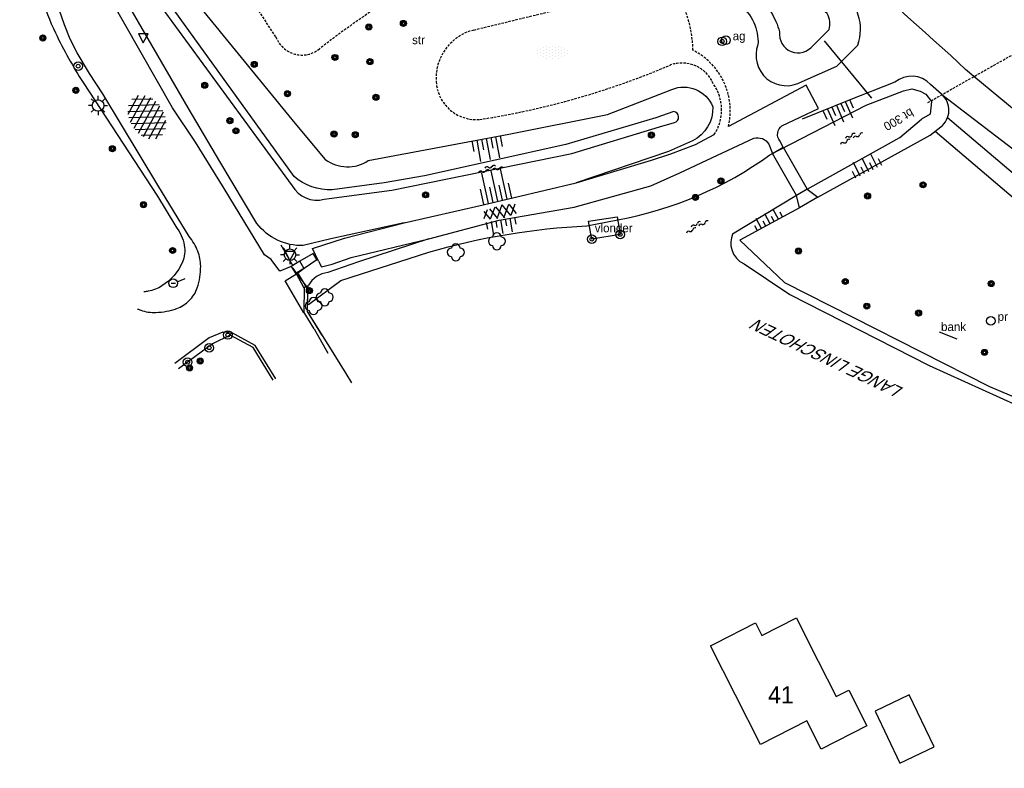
# Model space of a CAD drawing. Header units: metres. Extents: x 121538 to 126242, y 445257 to 454505.
# Tile 35 of 83: x 122130 to 122233, y 452487 to 452565. Entities that reach past the tile are written whole.
import ezdxf

# ---------------------------------------------------------------- set-up
doc = ezdxf.new("R2010")
doc.units = ezdxf.units.M
doc.linetypes.add('SCHRIKH', pattern=[100, 100, 0])
doc.linetypes.add('STIPPELFIJN', pattern=[0.375, 0.25, -0.125])
for name, color, linetype in [('B01_F', 8, 'Continuous'), ('B01_T', 8, 'Continuous'), ('BOUWT04', 8, 'Continuous'), ('SYMBD01', 8, 'Continuous'), ('SYMBD02', 8, 'Continuous'), ('SYMBD04', 8, 'Continuous'), ('SYMBD05', 8, 'Continuous'), ('TEK-D05', 8, 'Continuous'), ('TEK-D07', 8, 'Continuous'), ('TEK-D19', 8, 'Continuous'), ('TEK-D20', 7, 'Continuous'), ('TER-T02', 8, 'RASTER'), ('TER-T09', 8, 'Continuous'), ('TOPOT18', 8, 'STIPPELFIJN'), ('TOPOT19', 8, 'Continuous'), ('TOPOT20', 8, 'Continuous'), ('TOPOT21', 8, 'Continuous'), ('TOPOT22', 8, 'Continuous'), ('TOPOT24', 8, 'Continuous'), ('TOPOT26', 8, 'Continuous'), ('TOPOT30', 8, 'Continuous'), ('TOPOT35', 8, 'Continuous'), ('TOPOT50', 8, 'Continuous'), ('TOPOT54', 8, 'SCHRIKH'), ('WAT-T00', 8, 'Continuous'), ('WEG-T01', 8, 'Continuous'), ('WEG-T06', 8, 'STIPPELFIJN'), ('Z02', 8, 'Continuous')]:
    doc.layers.add(name, color=color, linetype=linetype)
doc.styles.add('ISO', font='provutr.shx')
doc.linetypes.add('RASTER', pattern='A,0.25,-0.25,[150,BLOK.SHX,S=0.25,R=0,X=0,Y=0],-0.25,0.25', length=1)

# ---------------------------------------------------------------- blocks, each defined once
blk = doc.blocks.new('water-m')
at = {"linetype": 'Continuous'}
for centre, start, end in [((-0.32, 1.12), 309.7446, 50.2554), ((-0.01, 0.75), 129.7446, 230.2554), ((-0.32, 0.37), 309.7446, 50.2554), ((0.32, 0.01), 129.7446, 230.2554), ((0, 0.38), 309.7446, 50.2554), ((-0.01, -0.74), 129.7446, 230.2554), ((-0.32, -0.37), 309.7446, 50.2554), ((-0.32, -1.12), 309.7446, 50.2554), ((0, -0.37), 309.7446, 50.2554)]:
    blk.add_arc(centre, 0.244, start, end, dxfattribs=at)
blk = doc.blocks.new('talud')
for p, q in [((0, 0.75), (0.5, 0.75)), ((0, 0.5), (1, 0.5)), ((0, 0.25), (0.5, 0.25)), ((0, 0), (1, 0)), ((0, -0.25), (0.5, -0.25)), ((0, -0.5), (1, -0.5)), ((0, -0.75), (0.5, -0.75))]:
    blk.add_line(p, q)
blk = doc.blocks.new('halfverhard-m')
for p, q in [((-0.3125, 1.25), (-0.3125, 1.25)), ((-0.15625, 1.5625), (-0.15625, 1.5625)), ((0, 1.25), (0, 1.25)), ((0.15625, 1.5625), (0.15625, 1.5625)), ((0.3125, 1.25), (0.3125, 1.25)), ((-0.625, 0.625), (-0.625, 0.625)), ((-0.625, 0), (-0.625, 0)), ((-0.46875, 0.9375), (-0.46875, 0.9375)), ((-0.46875, 0.3125), (-0.46875, 0.3125)), ((-0.3125, 0.625), (-0.3125, 0.625)), ((-0.3125, 0), (-0.3125, 0)), ((-0.15625, 0.9375), (-0.15625, 0.9375)), ((-0.15625, 0.3125), (-0.15625, 0.3125)), ((0, 0.625), (0, 0.625)), ((0, 0), (0, 0)), ((0.15625, 0.9375), (0.15625, 0.9375)), ((0.15625, 0.3125), (0.15625, 0.3125)), ((0.3125, 0.625), (0.3125, 0.625)), ((0.3125, 0), (0.3125, 0)), ((0.46875, 0.9375), (0.46875, 0.9375)), ((0.46875, 0.3125), (0.46875, 0.3125)), ((0.625, 0.625), (0.625, 0.625)), ((0.625, 0), (0.625, 0)), ((-0.625, -0.625), (-0.625, -0.625)), ((-0.46875, -0.3125), (-0.46875, -0.3125)), ((-0.46875, -0.9375), (-0.46875, -0.9375)), ((-0.3125, -0.625), (-0.3125, -0.625)), ((-0.15625, -0.3125), (-0.15625, -0.3125)), ((-0.15625, -0.9375), (-0.15625, -0.9375)), ((0, -0.625), (0, -0.625)), ((0.15625, -0.3125), (0.15625, -0.3125)), ((0.15625, -0.9375), (0.15625, -0.9375)), ((0.3125, -0.625), (0.3125, -0.625)), ((0.46875, -0.3125), (0.46875, -0.3125)), ((0.46875, -0.9375), (0.46875, -0.9375)), ((0.625, -0.625), (0.625, -0.625)), ((-0.3125, -1.25), (-0.3125, -1.25)), ((-0.15625, -1.5625), (-0.15625, -1.5625)), ((0, -1.25), (0, -1.25)), ((0.15625, -1.5625), (0.15625, -1.5625)), ((0.3125, -1.25), (0.3125, -1.25))]:
    blk.add_line(p, q)
blk = doc.blocks.new('asfalt-xl')
at = {"linetype": 'Continuous'}
for p, q in [((0.41, 2.41), (-1.51, 1.29)), ((0.41, 2.41), (-1.51, 1.29)), ((1.52, 1.29), (-0.43, 2.4)), ((1.52, 1.29), (-0.43, 2.4)), ((1.4, 1.54), (-1.75, -0.3)), ((1.4, 1.54), (-1.75, -0.3)), ((1.01, 2.03), (-1.74, 0.43)), ((1.01, 2.03), (-1.74, 0.43)), ((1.77, -0.29), (-1.4, 1.52)), ((1.77, -0.29), (-1.4, 1.52)), ((1.75, 0.44), (-1.02, 2.02)), ((1.75, 0.44), (-1.02, 2.02)), ((1.41, -1.53), (-1.75, 0.28)), ((1.41, -1.53), (-1.75, 0.28)), ((1.65, -0.94), (-1.64, 0.94)), ((1.65, -0.94), (-1.64, 0.94)), ((1.64, 0.96), (-1.63, -0.95)), ((1.64, 0.96), (-1.63, -0.95)), ((1.76, 0.3), (-1.39, -1.53)), ((1.76, 0.3), (-1.39, -1.53)), ((1.02, -2.03), (-1.74, -0.45)), ((1.02, -2.03), (-1.74, -0.45)), ((1.75, -0.43), (-1, -2.03)), ((1.75, -0.43), (-1, -2.03)), ((0.41, -2.41), (-1.49, -1.33)), ((0.41, -2.41), (-1.49, -1.33)), ((1.53, -1.28), (-0.41, -2.41)), ((1.53, -1.28), (-0.41, -2.41))]:
    blk.add_line(p, q, dxfattribs=at)
blk = doc.blocks.new('asfalt-m')
for p, q in [((-0.63, 0.38), (0.64, 1.04)), ((-0.53, 1.07), (0.74, 0.27)), ((-0.52, 1.14), (0.54, 1.69)), ((-0.43, 1.75), (0.63, 1.08)), ((-0.63, 0.4), (0.66, -0.42)), ((-0.57, -0.3), (0.73, 0.38)), ((-0.56, -0.38), (0.58, -1.1)), ((-0.49, -0.96), (0.67, -0.36)), ((-0.46, -1.19), (0.39, -1.73)), ((-0.34, -1.59), (0.57, -1.11))]:
    blk.add_line(p, q)
blk = doc.blocks.new('struik')
at = {"linetype": 'Continuous'}
for centre, start, end in [((-0.44, 0), 91.0912, 268.9013), ((0, 0.44), 1.0233, 178.9632), ((0.44, 0), 271.6625, 88.3448), ((0, -0.45), 180.4729, 359.5406)]:
    blk.add_arc(centre, 0.45, start, end, dxfattribs=at)
blk = doc.blocks.new('paal')
for radius in [0.45, 0.2]:
    blk.add_circle((0, 0), radius)
blk = doc.blocks.new('lichtmast')
for p, q in [((-0.6, 0), (-1, 0)), ((-0.71, 0.71), (-0.42, 0.42)), ((0, 0.6), (0, 1)), ((0.42, 0.42), (0.71, 0.71)), ((0.6, 0), (1, 0)), ((-0.42, -0.42), (-0.71, -0.71)), ((0, -0.6), (0, -1)), ((0.42, -0.42), (0.71, -0.71))]:
    blk.add_line(p, q)
blk.add_circle((0, 0), 0.6)
blk = doc.blocks.new('BOOM')
for radius in [0.315, 0.225, 0.135]:
    blk.add_circle((0, 0), radius)
blk = doc.blocks.new('afsl-gas')
blk.add_circle((0, 0), 0.45)
at = {"style": 'ISO'}
blk.add_attdef('AFSL-GAS', (0.7, 0), '', height=0.9, dxfattribs=at)
blk = doc.blocks.new('verkeersbord')
for p, q in [((0.5, 0.32), (-0.5, 0.32)), ((-0.5, 0.32), (0, -0.6)), ((0, -0.6), (0.5, 0.32))]:
    blk.add_line(p, q)
blk = doc.blocks.new('aanduidingsbord')
for p, q in [((-0.81, -0.33), (0, 0)), ((-1.45, -0.5), (-1.01, -0.5))]:
    blk.add_line(p, q)
blk.add_circle((-1.23, -0.5), 0.45)
blk = doc.blocks.new('afvalbak')
blk.add_circle((0, 0), 0.45)
at = {"style": 'ISO'}
blk.add_attdef('AFVALBAK', (0.7, 0), '', height=0.9, dxfattribs=at)

msp = doc.modelspace()

# ---------------------------------------------------------------- linework, layer by layer
at = {"layer": 'B01_F'}
msp.add_lwpolyline([(122225.79, 452489.23), (122223.19, 452494.64), (122219.63, 452492.93), (122222.23, 452487.52), (122225.79, 452489.23)], dxfattribs=at)
at = {"layer": 'B01_T'}
for points in [[(122202.96, 452500), (122207.16, 452502.14), (122207.83, 452500.82), (122211.43, 452502.65), (122212.77, 452500)], [(122212.77, 452500), (122215.59, 452494.46), (122216.89, 452495.11), (122218.78, 452491.4), (122214.03, 452488.98), (122212.53, 452491.93), (122207.7, 452489.47), (122202.48, 452499.76), (122202.96, 452500)]]:
    msp.add_lwpolyline(points, dxfattribs=at)
at = {"layer": 'BOUWT04'}
for points in [[(122208.93, 452551.09), (122210.06, 452551.73)], [(122210.06, 452551.73), (122212.56, 452547.35)], [(122211.43, 452546.71), (122208.93, 452551.09)], [(122212.56, 452547.35), (122211.43, 452546.71)], [(122190.1, 452542.15), (122189.75, 452544.03), (122192.76, 452544.48), (122193.06, 452542.65), (122190.1, 452542.15)], [(122161.15, 452532.79), (122160.12, 452534.49), (122160.14, 452537.19), (122160.46, 452537.17), (122160.43, 452534.6), (122161.91, 452532.18)], [(122152.42, 452532.13), (122152.54, 452532.43)], [(122156.89, 452527.45), (122154.79, 452530.86), (122152.42, 452532.13)]]:
    msp.add_lwpolyline(points, dxfattribs=at)
at = {"layer": 'TER-T02', "flags": 128}
for points in [[(122214.31, 452562.83), (122219.26, 452556.86)], [(122218.51, 452557.76), (122219.27, 452556.85)], [(122157.68, 452541.56), (122158.93, 452539.37)], [(122159.38, 452538.71), (122160.42, 452536.99)], [(122165.1, 452527.18), (122164.51, 452528.13), (122162.79, 452530.9), (122160.47, 452534.61), (122160.53, 452537.34)]]:
    msp.add_lwpolyline(points, dxfattribs=at)
at = {"layer": 'TER-T09'}
for points in [[(122216.03, 452568.05, -0.006711), (122200.65, 452584.15), (122198.36, 452587.08, -0.02038), (122184.79, 452604.04, 0.266549), (122177.51, 452608.78, 0.527173), (122176.19, 452604.08), (122178.77, 452600.48, -0.385031), (122178.66, 452599.45), (122177.03, 452598.13), (122173.51, 452595.76, 1.040107), (122176.78, 452592.47), (122181.26, 452595.18, -0.272045), (122182.52, 452594.75), (122183.97, 452592.71), (122193.45, 452580.97), (122199.4, 452573.67), (122205.51, 452566.61, -0.249915), (122207.42, 452562.43, 0.709396), (122212.02, 452558.6), (122215.63, 452560.18), (122217.83, 452562.38, 0.338176), (122216.02, 452568.06, 7.154356)], [(122137.68, 452595.89), (122136.09, 452593.33), (122133.04, 452587.45, 0.054925), (122130.81, 452581.82, 0.092388), (122130.51, 452578.21), (122130.82, 452575.81), (122131.25, 452573.43), (122131.91, 452570.5), (122132.69, 452567.6, 0.04165), (122134.2, 452563.65, 0.029778), (122137.07, 452558.49), (122144.83, 452546.65), (122146.73, 452543.47, -0.122057), (122147.62, 452541.51, -0.150211), (122147.43, 452539.75), (122147.05, 452539.03), (122146.56, 452538.37), (122145.96, 452537.78), (122145.29, 452537.28, -0.092903), (122143.87, 452536.72, -0.021593), (122143.42, 452536.66)], [(122170.56, 452543.85), (122162.91, 452542.17), (122160.02, 452541.48, -0.238732), (122155.19, 452543.78), (122151.32, 452550.26), (122148.03, 452555.84), (122140.07, 452569.6, -0.358578), (122143.4, 452579.76), (122155.98, 452587.19), (122164.32, 452591.65, -0.938275), (122167.42, 452587.36), (122156.29, 452581.15), (122146.78, 452575.73, 0.322224), (122146.41, 452569.9), (122159.13, 452554.26), (122162.32, 452550.46, 0.314514), (122166.8, 452550.35), (122181.46, 452553.11), (122191.75, 452555.16), (122198.43, 452557.77, -0.41195), (122202.72, 452555.96, -0.297355), (122200.59, 452552.42), (122198.11, 452551.31), (122188.47, 452548.04)], [(122225.37, 452553), (122226.48, 452553.86, 0.474751), (122226.57, 452557.26), (122225.42, 452558.29, 0.399951), (122221.7, 452558.51), (122216.95, 452556.65), (122212.02, 452554.66)], [(122226.61, 452557.23), (122244.65, 452543.4), (122262.51, 452529.96), (122288.41, 452511.84), (122324.92, 452487.42), (122341.65, 452476.64), (122376.31, 452456.12), (122382.39, 452452.56), (122388.51, 452449.06), (122392.63, 452446.78), (122416.31, 452433.93), (122424.55, 452429.54), (122431.13, 452426.11), (122437.73, 452422.72), (122443.78, 452419.64), (122449.86, 452416.66, 0.011934), (122474.02, 452406.14), (122487.22, 452401.38), (122500.46, 452396.69, 0.022882), (122510.31, 452393.71, 0.02485), (122550.5, 452385.71, 0.023006), (122586.97, 452382.05)], [(122211.76, 452545.41), (122205.53, 452542.05), (122210.2, 452537.63), (122231.55, 452526.78), (122252.95, 452517.7), (122274.25, 452508.43), (122294.97, 452497.89), (122310.7, 452487.67), (122335, 452470.01), (122361.38, 452452.58), (122383.53, 452438.93), (122405.62, 452425.21), (122432.52, 452409.26), (122478.24, 452385.95), (122505.12, 452375.31), (122528.79, 452368.8), (122558.26, 452365.17), (122567.74, 452365.23, 0.048735), (122574.3, 452367.11, 0.07597), (122583.46, 452372.46), (122584.74, 452373.54), (122586.89, 452376.87)], [(122173.12, 452542.2), (122165.8, 452539.78), (122162.58, 452538.67, 0.241596), (122160.56, 452537.34, -0.241596)]]:
    msp.add_lwpolyline(points, format="xyb", dxfattribs=at)
for points in [[(122225.89, 452553.4), (122242.21, 452539.55), (122259.97, 452526.3)], [(122152.42, 452532.13), (122150.57, 452531.24), (122147.01, 452528.64)]]:
    msp.add_lwpolyline(points, dxfattribs=at)
at = {"layer": 'TER-T09', "flags": 128}
msp.add_lwpolyline([(122213.66, 452546.53), (122225.37, 452553)], dxfattribs=at)
at = {"layer": 'TOPOT18', "flags": 128}
msp.add_lwpolyline([(122225.14, 452556.39), (122225.33, 452556.5), (122227.14, 452557.53), (122229.94, 452559.11), (122237.04, 452563.13), (122239.04, 452564.26), (122241.32, 452565.55), (122243.11, 452566.56), (122243.77, 452566.94), (122243.95, 452567.04)], dxfattribs=at)
at = {"layer": 'TOPOT19'}
msp.add_lwpolyline([(122226.3, 452532.49), (122228.15, 452531.77)], dxfattribs=at)
at = {"layer": 'TOPOT50'}
msp.add_lwpolyline([(122413.54, 452432.42), (122391.59, 452444.41), (122366.1, 452458.3), (122328.72, 452479.8), (122310.2, 452492.22), (122290.28, 452506.46), (122261.39, 452527.31), (122242.72, 452541.62), (122227.19, 452554.82)], dxfattribs=at)
at = {"layer": 'TOPOT54'}
for points in [[(122158.92, 452539.14), (122159.33, 452538.58)], [(122159.33, 452538.58), (122160.66, 452536.79)]]:
    msp.add_lwpolyline(points, dxfattribs=at)
at = {"layer": 'WAT-T00'}
for points in [[(122214.63, 452565.67, -0.018574), (122207.77, 452572.28, -0.012088), (122190.57, 452592.55), (122179.55, 452606.31, 0.768777), (122177.15, 452604.63), (122179.97, 452600.74, -0.404029), (122179.6, 452598.84), (122175.4, 452595.92, 1.266321), (122176.55, 452593.81), (122180.77, 452596.09, -0.501235), (122184.03, 452595.39), (122197.49, 452578.05), (122200.62, 452574.34, 0.008609), (122208.78, 452565.84, -0.069871), (122209.68, 452563.77, 0.7724), (122213.17, 452562.36), (122214.85, 452564.01, 0.204498), (122214.63, 452565.67, 5.444865)], [(122143.84, 452568.27), (122155.27, 452552.64), (122158.87, 452547.73, 0.341236), (122162.2, 452546.31), (122169.25, 452547.27), (122188.02, 452551.09), (122197.15, 452553.86), (122198.73, 452554.3, 0.803826), (122198.65, 452555.46, 2.765216)], [(122198.65, 452555.47), (122196.79, 452554.8), (122187.4, 452552.03), (122172.67, 452548.75), (122168.47, 452548.03), (122163.05, 452547.3, -0.189415), (122159.07, 452548.67), (122145.21, 452567.93, -0.50621)], [(122160.56, 452535.35), (122163.95, 452537.84), (122173.1, 452540.81, -0.05706), (122189.6, 452543.55), (122192.81, 452544.18, 0.112371), (122208.67, 452550.95), (122218.7, 452556.12), (122222.59, 452557.63), (122223.46, 452557.83), (122224.33, 452557.59), (122224.92, 452557.26), (122225.52, 452556.49), (122225.37, 452555.19), (122224.46, 452554.65)]]:
    msp.add_lwpolyline(points, format="xyb", dxfattribs=at)
for points in [[(122212.56, 452547.35), (122222.22, 452552.76), (122224.46, 452554.65)], [(122211.43, 452546.71), (122204.78, 452542.69), (122204.65, 452542.3), (122204.6, 452541.88), (122204.61, 452541.47), (122204.7, 452541.06), (122204.89, 452540.6), (122205.18, 452540.18), (122205.55, 452539.84), (122205.99, 452539.58), (122210.74, 452536.38), (122225.28, 452528.97), (122241.84, 452521.47), (122254.41, 452515.85), (122274.18, 452507.09), (122293.18, 452497.51), (122313.26, 452484.71), (122334.56, 452469.13), (122360.74, 452451.82), (122379.18, 452440.52), (122406.89, 452423.34)]]:
    msp.add_lwpolyline(points, dxfattribs=at)
at = {"layer": 'WEG-T01'}
for points in [[(122227.54, 452561.31, -0.026921), (122200.09, 452588.05, -0.04287), (122187.29, 452603.02), (122184.89, 452606.08, 0.221706), (122175.41, 452610.34), (122175.01, 452610.35, 0.140604), (122169.23, 452608.89), (122165.89, 452606.92)], [(122160.07, 452534.48), (122158.13, 452537.81), (122159.31, 452538.55), (122160.12, 452539.12), (122161.44, 452540.03), (122161.06, 452540.65), (122159.68, 452539.86), (122158.75, 452539.3), (122157.59, 452538.81), (122156.69, 452540.04), (122155.97, 452540.52), (122151.78, 452547.43), (122148.78, 452552.25), (122146.39, 452555.83), (122139.72, 452567.58, -0.176858), (122139.47, 452583.53, -0.175495), (122146.11, 452594.1), (122151.13, 452597.74), (122157.52, 452601.59)], [(122142.75, 452534.87, 0.015486), (122143.08, 452534.74, 0.089406), (122144.66, 452534.51, 0.077057), (122146.83, 452534.92, 0.110181), (122148.14, 452535.74, 0.11812), (122148.98, 452537.09, 0.082126), (122149.33, 452539.33, 0.092046), (122149.03, 452540.89, 0.081255), (122148.12, 452542.43), (122144.88, 452547.78), (122139.12, 452557.3), (122137.73, 452559.41), (122136.45, 452561.58), (122135.72, 452563.02), (122135.12, 452564.51), (122134.12, 452567.42)], [(122417.6, 452435.36), (122393.83, 452448.77), (122385.53, 452453.55), (122369.5, 452463.02), (122353.6, 452472.71), (122345.32, 452477.89), (122323, 452492.13), (122311.6, 452499.57), (122300.24, 452507.1), (122293.21, 452511.84), (122277.58, 452522.59), (122271.64, 452526.74, -0.006268), (122249.85, 452542.71), (122248.17, 452544.03), (122229.94, 452559.11), (122229.07, 452559.83), (122227.54, 452561.31)], [(122209.7, 452552.39, -0.416985), (122209.93, 452553.98), (122213.73, 452555.79), (122212.44, 452558.2), (122204.35, 452553.9, 0.347161)], [(122161.63, 452539.87), (122161, 452541.19), (122164.31, 452542.26), (122170.56, 452543.85), (122178.78, 452545.73), (122188.47, 452548.04), (122196.33, 452550.39), (122198.34, 452551.06), (122200.91, 452552.02), (122202.87, 452553.07, 0.307295)], [(122161.63, 452539.87), (122161.92, 452539.25), (122163.04, 452539.54), (122165.01, 452540.23), (122173.12, 452542.2), (122180.45, 452544.12), (122188.25, 452545.49), (122196.27, 452547.71), (122199.29, 452549.07), (122203.19, 452550.92), (122206.98, 452552.67, -0.343124), (122208.57, 452552.05, -5.829875)]]:
    msp.add_lwpolyline(points, format="xyb", dxfattribs=at)
for points in [[(122210.06, 452551.73), (122209.7, 452552.39)], [(122208.57, 452552.05), (122208.93, 452551.09)], [(122212.56, 452547.35), (122213.66, 452546.53)], [(122211.76, 452545.41), (122211.43, 452546.71)], [(122213.66, 452546.53), (122211.76, 452545.41)], [(122160.09, 452539.13), (122159.68, 452539.86)], [(122158.75, 452539.3), (122159.26, 452538.52)], [(122159.99, 452539.03), (122159.37, 452538.64)], [(122160.13, 452537.03), (122159.31, 452538.55)], [(122161.15, 452532.79), (122162.58, 452530.28)], [(122152.54, 452532.43), (122151.63, 452532.47), (122150.22, 452531.87), (122146.64, 452529.19)], [(122157.16, 452527.58), (122155, 452531.08), (122152.54, 452532.43)]]:
    msp.add_lwpolyline(points, dxfattribs=at)
at = {"layer": 'WEG-T06'}
for points in [[(122202.87, 452553.07, 0.307295), (122202.77, 452558.36, 0.395401), (122198.32, 452560.32, -0.062577), (122178.42, 452554.63, -0.419566), (122173.88, 452558.55, -0.364593), (122177.79, 452563.96), (122186.11, 452565.98, 0.49233), (122188.76, 452570.49), (122186.26, 452573.4, 0.515774), (122180.64, 452573.56, 0.057352), (122161.73, 452562.01, -0.516104), (122157.17, 452563.25), (122153.2, 452569.29, -0.412297), (122158.42, 452577.09), (122168.09, 452581.71, 0.44351), (122171.12, 452588.06), (122169.28, 452591.69), (122164.53, 452598.95)], [(122204.35, 452553.9, 0.347161), (122200.65, 452561.86, 0.119256), (122199.25, 452567.25, 0.068443), (122178.98, 452584.44, -0.165067), (122171.18, 452593.66, 9.878364)]]:
    msp.add_lwpolyline(points, format="xyb", dxfattribs=at)

# ---------------------------------------------------------------- block references
at = {"layer": 'SYMBD01'}
for name, p, rotation in [('asfalt-xl', (122143.75, 452554.89), 211.3332411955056), ('asfalt-m', (122180.47, 452545.02), 281.9988302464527)]:
    msp.add_blockref(name, p, dxfattribs=dict(at, rotation=rotation))
at = {"layer": 'SYMBD02', "rotation": 270}
msp.add_blockref('halfverhard-m', (122185.97, 452561.66), dxfattribs=at)
at = {"layer": 'SYMBD04', "yscale": 2}
for p, xscale, zscale, rotation in [((122215.6, 452556.11), 1.86470635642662, 1.86470635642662, 293.730766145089), ((122179.09, 452552.66), 2.249759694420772, 2.249759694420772, 280.3311871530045), ((122218.98, 452549.17), 1.578523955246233, 1.578523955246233, 116.3575299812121), ((122180.31, 452546.1), 3.244035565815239, 3.244035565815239, 102.4903680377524), ((122208.68, 452543.75), 1.169273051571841, 1.169273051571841, 118.3408146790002), ((122180.58, 452544.16), 1.426274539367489, 1.426274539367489, 280.0524361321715)]:
    msp.add_blockref('talud', p, dxfattribs=dict(at, xscale=xscale, zscale=zscale, rotation=rotation))
at = {"layer": 'SYMBD05'}
for p, rotation in [((122217.12, 452552.77), 116.553465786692), ((122179.55, 452549.52), 101.1750260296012), ((122201.03, 452543.56), 119.6813977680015)]:
    msp.add_blockref('water-m', p, dxfattribs=dict(at, rotation=rotation))
at = {"layer": 'TOPOT20'}
msp.add_blockref('aanduidingsbord', (122147.7, 452538.05), dxfattribs=at)
at = {"layer": 'TOPOT21'}
for p in [(122138.63, 452556.09), (122158.64, 452540.53)]:
    msp.add_blockref('lichtmast', p, dxfattribs=at)
at = {"layer": 'TOPOT22'}
for p in [(122203.7, 452562.78), (122136.56, 452560.19), (122193.06, 452542.65), (122190.1, 452542.15), (122152.16, 452532.16), (122150.21, 452530.83), (122147.97, 452529.33)]:
    msp.add_blockref('paal', p, dxfattribs=at)
at = {"layer": 'TOPOT24'}
ref = msp.add_blockref('afsl-gas', (122204.09, 452562.89), dxfattribs=at)
ref.add_attrib('AFSL-GAS', 'ag', (122204.79, 452562.89), dxfattribs={"height": 0.9, "style": 'ISO'})
at = {"layer": 'TOPOT26'}
for name, p in [('BOOM', (122166.86, 452564.27)), ('BOOM', (122170.46, 452564.65)), ('BOOM', (122132.88, 452563.13)), ('BOOM', (122163.33, 452561.1)), ('BOOM', (122154.92, 452560.38)), ('BOOM', (122166.97, 452560.67)), ('BOOM', (122149.75, 452558.2)), ('BOOM', (122136.32, 452557.67)), ('BOOM', (122158.38, 452557.32)), ('BOOM', (122167.6, 452556.95)), ('BOOM', (122152.38, 452554.51)), ('BOOM', (122153.01, 452553.45)), ('BOOM', (122163.23, 452553.11)), ('BOOM', (122165.45, 452553.04)), ('BOOM', (122196.32, 452553.01)), ('BOOM', (122140.13, 452551.58)), ('BOOM', (122203.56, 452548.22)), ('BOOM', (122224.64, 452547.82)), ('BOOM', (122172.78, 452546.77)), ('BOOM', (122143.37, 452545.74)), ('BOOM', (122200.91, 452546.51)), ('BOOM', (122218.85, 452546.66)), ('struik', (122180.21, 452541.93)), ('BOOM', (122146.4, 452540.97)), ('struik', (122175.93, 452540.78)), ('BOOM', (122211.65, 452540.91)), ('BOOM', (122216.53, 452537.74)), ('BOOM', (122231.74, 452537.52)), ('BOOM', (122160.66, 452536.79)), ('struik', (122162.26, 452536.09)), ('struik', (122161.1, 452535.18)), ('BOOM', (122218.77, 452535.17)), ('BOOM', (122224.17, 452534.45)), ('BOOM', (122231.04, 452530.34)), ('BOOM', (122149.28, 452529.44)), ('BOOM', (122148.17, 452528.72))]:
    msp.add_blockref(name, p, dxfattribs=at)
at = {"layer": 'TOPOT30'}
for p in [(122143.35, 452563.24), (122158.64, 452540.53)]:
    msp.add_blockref('verkeersbord', p, dxfattribs=at)
at = {"layer": 'TOPOT35'}
ref = msp.add_blockref('afvalbak', (122231.71, 452533.63), dxfattribs=at)
ref.add_attrib('AFVALBAK', 'pr', (122232.41, 452533.63), dxfattribs={"height": 0.9, "style": 'ISO'})

# ---------------------------------------------------------------- texts
at = {"layer": 'TEK-D05', "style": 'ISO'}
msp.add_text('str', height=0.9, dxfattribs=at).set_placement((122171.37, 452562.48))
at = {"layer": 'TEK-D07', "style": 'ISO', "oblique": 27}
msp.add_text('LANGE LINSCHOTEN', height=1.25, rotation=154.6974, dxfattribs=at).set_placement((122222.7, 452526.59))
at = {"layer": 'TEK-D19', "style": 'ISO'}
for s, p in [('vlonder', (122190.41, 452542.87)), ('bank', (122226.51, 452532.57))]:
    msp.add_text(s, height=0.9, dxfattribs=at).set_placement(p)
at = {"layer": 'TEK-D20', "style": 'ISO'}
msp.add_text('bt 300', height=0.9, rotation=209.4997, dxfattribs=at).set_placement((122223.33, 452555.84))
at = {"layer": 'Z02', "style": 'ISO'}
msp.add_text('41', height=1.8, dxfattribs=at).set_placement((122208.48, 452493.74))

doc.saveas('drawing.dxf')
